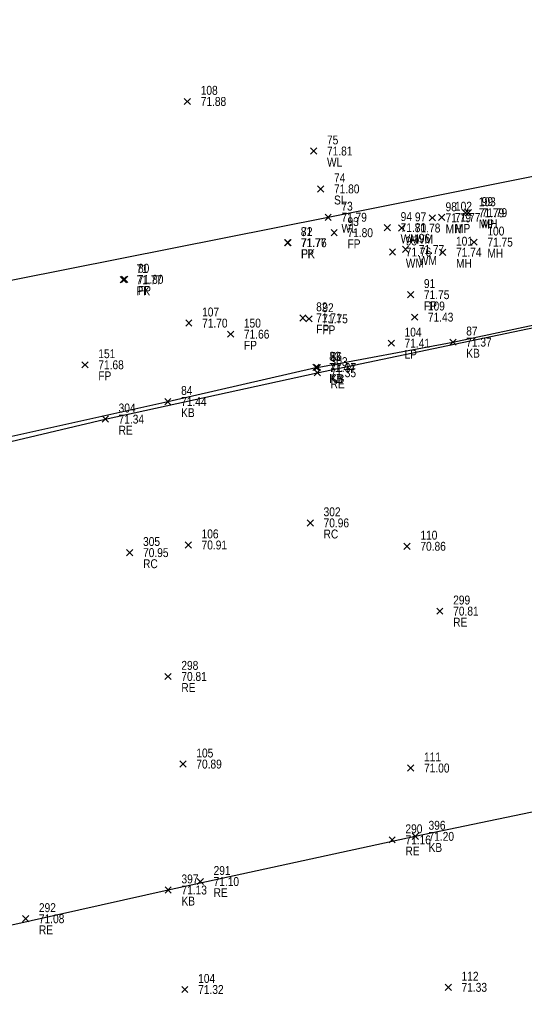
# Model space of a CAD drawing. Header units: feet. Extents: x 663429 to 663605, y 733160 to 733290.
# Tile 21 of 45: x 663476 to 663488, y 733250 to 733272. Entities that reach past the tile are written whole.
import ezdxf

# ---------------------------------------------------------------- set-up
doc = ezdxf.new("R2010")
doc.units = ezdxf.units.FT
doc.header["$MEASUREMENT"] = 0
doc.layers.get('0').update_dxf_attribs({"linetype": 'CONTINUOUS'})
for name, color, linetype in [('KERB', 7, 'CONTINUOUS'), ('LAMPOST', 7, 'CONTINUOUS'), ('MANHOLE', 7, 'CONTINUOUS'), ('MINI PILLAR', 7, 'CONTINUOUS'), ('PNTDESC', 3, 'CONTINUOUS'), ('PNTELEV', 5, 'CONTINUOUS'), ('PNTNO', 7, 'CONTINUOUS'), ('PNTS', 1, 'CONTINUOUS'), ('ROAD EDGE', 1, 'CONTINUOUS'), ('SPOT LEVEL', 7, 'CONTINUOUS'), ('WALL', 7, 'CONTINUOUS'), ('WATER METER', 7, 'CONTINUOUS')]:
    doc.layers.add(name, color=color, linetype=linetype)
doc.styles.add('PTXT', font='ARIALN.TTF', dxfattribs={"width": 0.75})

# ---------------------------------------------------------------- blocks, each defined once
blk = doc.blocks.new('SPT10')
at = {"color": 0, "linetype": 'Continuous'}
for p, q in [((-0.35, -0.35), (0.35, 0.35)), ((0.35, -0.35), (-0.35, 0.35))]:
    blk.add_line(p, q, dxfattribs=at)
blk = doc.blocks.new('SRVPNO2')
at = {"layer": 'PNTDESC', "style": 'PTXT'}
blk.add_attdef('DESC2', (1.5, -1.75), '', height=1, dxfattribs=at)
at = {"layer": 'PNTNO', "style": 'PTXT'}
for tag in ['ELEV2', 'PT#']:
    blk.add_attdef(tag, (1.5, 0.75), '', height=1, dxfattribs=at)

msp = doc.modelspace()

# ---------------------------------------------------------------- linework, layer by layer
at = {"linetype": 'ByBlock'}
for points in [[(663456.581, 733261.255, 71.769), (663461.996, 733262.556, 71.819), (663468.302, 733264.101, 71.801), (663473.776, 733265.47, 71.818), (663483.158, 733267.329, 71.788), (663488.608, 733268.419, 71.822), (663494.817, 733269.775, 71.791), (663500.251, 733270.754, 71.815), (663504.39, 733271.783, 71.753), (663508.669, 733268.153, 71.781), (663513.482, 733263.977, 71.809), (663517.775, 733260.304, 71.86), (663525.119, 733253.735, 71.64), (663529.247, 733250.002, 71.705), (663534.086, 733245.735, 71.707), (663538.24, 733242.131, 71.733)], [(663474.267, 733262.002, 71.444), (663479.545, 733263.174, 71.444), (663482.883, 733263.944, 71.443), (663482.914, 733263.941, 71.374), (663485.971, 733264.514, 71.369), (663489.633, 733265.293, 71.345), (663489.7, 733265.27, 71.323), (663493.421, 733265.511, 71.361), (663496.22, 733265.505, 71.43), (663499.796, 733265.281, 71.464), (663503.233, 733264.787, 71.459), (663506.339, 733263.931, 71.504), (663509.099, 733262.622, 71.388), (663511.046, 733261.499, 71.349), (663513.733, 733259.168, 71.335), (663515.678, 733257.634, 71.468), (663515.953, 733257.43, 71.42), (663517.832, 733255.726, 71.377), (663517.894, 733255.715, 71.426), (663520.236, 733253.566, 71.387)], [(663521.239, 733238.477, 71.402), (663517.293, 733241.869, 71.372), (663512.82, 733245.698, 71.317), (663508.991, 733249.09, 71.318), (663510.59, 733250.884, 71.101), (663512.197, 733252.669, 70.943), (663511.401, 733253.263, 70.914), (663508.171, 733255.953, 70.973), (663506.526, 733257.204, 71.021), (663504.098, 733258.378, 71.031), (663501.728, 733258.958, 71.034), (663497.377, 733259.456, 70.968), (663493.028, 733259.538, 70.91), (663490.301, 733259.403, 70.874), (663489.331, 733259.281, 70.861), (663489.33, 733259.133, 70.859), (663489.73, 733256.66, 70.995), (663490.14, 733254.416, 71.191), (663485.122, 733253.372, 71.197), (663479.553, 733252.163, 71.132), (663473.944, 733250.902, 71.147)]]:
    msp.add_polyline3d(points, dxfattribs=at)
at = {"color": 1, "linetype": 'ByBlock'}
msp.add_polyline3d([(663453.533, 733257.172, 71.239), (663457.487, 733258.079, 71.255), (663462.802, 733259.231, 71.328), (663469.22, 733260.781, 71.371), (663472.631, 733261.481, 71.301), (663478.136, 733262.779, 71.34), (663482.914, 733263.824, 71.353), (663489.631, 733265.227, 71.113), (663491.322, 733265.348, 71.264), (663495.087, 733265.398, 71.348), (663499.357, 733265.19, 71.375), (663503.791, 733264.552, 71.443), (663507.724, 733263.181, 71.47), (663510.962, 733261.443, 71.355), (663515.336, 733257.769, 71.294), (663517.335, 733255.914, 71.32), (663522.897, 733251.15, 71.138)], dxfattribs=at)
at = {"layer": 'KERB'}
for p in [(663485.971, 733264.514, 71.369), (663482.883, 733263.944, 71.443), (663482.914, 733263.941, 71.374), (663479.545, 733263.174, 71.444), (663485.122, 733253.372, 71.197), (663479.553, 733252.163, 71.132)]:
    msp.add_point(p, dxfattribs=at)
at = {"layer": 'LAMPOST'}
msp.add_point((663484.581, 733264.49, 71.406), dxfattribs=at)
at = {"layer": 'MANHOLE'}
for p in [(663485.505, 733267.316, 71.789), (663486.32, 733267.433, 71.786), (663486.448, 733266.768, 71.747), (663485.741, 733266.54, 71.744)]:
    msp.add_point(p, dxfattribs=at)
at = {"layer": 'MINI PILLAR'}
for p in [(663485.717, 733267.328, 71.772), (663486.254, 733267.428, 71.786)]:
    msp.add_point(p, dxfattribs=at)
at = {"layer": 'PNTS'}
for p in [(663479.987, 733269.94, 71.883), (663483.295, 733266.981, 71.804), (663482.243, 733266.755, 71.767), (663482.252, 733266.755, 71.762), (663478.54, 733265.92, 71.769), (663478.573, 733265.93, 71.795), (663485.018, 733265.584, 71.753), (663480.018, 733264.943, 71.695), (663482.589, 733265.06, 71.708), (663482.728, 733265.04, 71.752), (663485.107, 733265.078, 71.429), (663480.96, 733264.693, 71.66), (663477.679, 733264.003, 71.681), (663482.756, 733260.439, 70.956), (663478.687, 733259.769, 70.951), (663480.006, 733259.941, 70.908), (663484.938, 733259.912, 70.861), (663479.888, 733255.002, 70.894), (663485.02, 733254.913, 70.999), (663479.929, 733249.92, 71.323), (663485.866, 733249.969, 71.334)]:
    msp.add_point(p, dxfattribs=at)
at = {"layer": 'ROAD EDGE'}
for p in [(663482.914, 733263.824, 71.353), (663478.136, 733262.779, 71.34), (663485.677, 733258.45, 70.806), (663479.55, 733256.977, 70.812), (663484.601, 733253.293, 71.156), (663480.277, 733252.354, 71.1), (663476.34, 733251.515, 71.084)]:
    msp.add_point(p, dxfattribs=at)
at = {"layer": 'SPOT LEVEL'}
msp.add_point((663482.991, 733267.968, 71.799), dxfattribs=at)
at = {"layer": 'WALL'}
for p in [(663482.833, 733268.822, 71.81), (663483.158, 733267.329, 71.788)]:
    msp.add_point(p, dxfattribs=at)
at = {"layer": 'WATER METER'}
for p in [(663484.493, 733267.094, 71.798), (663484.815, 733267.087, 71.779), (663484.609, 733266.545, 71.764), (663484.902, 733266.604, 71.769)]:
    msp.add_point(p, dxfattribs=at)

# ---------------------------------------------------------------- block references
at = {"layer": 'KERB'}
ref = msp.add_blockref('SRVPNO2', (663485.971, 733264.514, 71.369), dxfattribs=dict(at, xscale=0.2, yscale=0.2, zscale=0.2))
ref.add_attrib('PT#', '87', (663486.271, 733264.664, 57.095), dxfattribs={"layer": 'PNTNO', "height": 0.2, "style": 'PTXT'})
ref.add_attrib('ELEV2', '71.37', (663486.271, 733264.414, 57.095), dxfattribs={"layer": 'PNTELEV', "height": 0.2, "style": 'PTXT'})
ref.add_attrib('DESC2', 'KB', (663486.271, 733264.164, 57.095), dxfattribs={"layer": 'PNTDESC', "height": 0.2, "style": 'PTXT'})
at = {"layer": 'KERB', "xscale": 0.2, "yscale": 0.2, "zscale": 0.2}
for p in [(663485.971, 733264.514, 71.369), (663482.883, 733263.944, 71.443), (663482.914, 733263.941, 71.374), (663479.545, 733263.174, 71.444), (663485.122, 733253.372, 71.197), (663479.553, 733252.163, 71.132)]:
    msp.add_blockref('SPT10', p, dxfattribs=at)
at = {"layer": 'KERB'}
ref = msp.add_blockref('SRVPNO2', (663482.883, 733263.944, 71.443), dxfattribs=dict(at, xscale=0.2, yscale=0.2, zscale=0.2))
ref.add_attrib('PT#', '83', (663483.183, 733264.094, 57.155), dxfattribs={"layer": 'PNTNO', "height": 0.2, "style": 'PTXT'})
ref.add_attrib('ELEV2', '71.44', (663483.183, 733263.844, 57.155), dxfattribs={"layer": 'PNTELEV', "height": 0.2, "style": 'PTXT'})
ref.add_attrib('DESC2', 'KB', (663483.183, 733263.594, 57.155), dxfattribs={"layer": 'PNTDESC', "height": 0.2, "style": 'PTXT'})
ref = msp.add_blockref('SRVPNO2', (663482.914, 733263.941, 71.374), dxfattribs=dict(at, xscale=0.2, yscale=0.2, zscale=0.2))
ref.add_attrib('PT#', '86', (663483.214, 733264.091, 57.099), dxfattribs={"layer": 'PNTNO', "height": 0.2, "style": 'PTXT'})
ref.add_attrib('ELEV2', '71.37', (663483.214, 733263.841, 57.099), dxfattribs={"layer": 'PNTELEV', "height": 0.2, "style": 'PTXT'})
ref.add_attrib('DESC2', 'KB', (663483.214, 733263.591, 57.099), dxfattribs={"layer": 'PNTDESC', "height": 0.2, "style": 'PTXT'})
ref = msp.add_blockref('SRVPNO2', (663479.545, 733263.174, 71.444), dxfattribs=dict(at, xscale=0.2, yscale=0.2, zscale=0.2))
ref.add_attrib('PT#', '84', (663479.845, 733263.324, 57.155), dxfattribs={"layer": 'PNTNO', "height": 0.2, "style": 'PTXT'})
ref.add_attrib('ELEV2', '71.44', (663479.845, 733263.074, 57.155), dxfattribs={"layer": 'PNTELEV', "height": 0.2, "style": 'PTXT'})
ref.add_attrib('DESC2', 'KB', (663479.845, 733262.824, 57.155), dxfattribs={"layer": 'PNTDESC', "height": 0.2, "style": 'PTXT'})
ref = msp.add_blockref('SRVPNO2', (663485.122, 733253.372, 71.197), dxfattribs=dict(at, xscale=0.2, yscale=0.2, zscale=0.2))
ref.add_attrib('PT#', '396', (663485.422, 733253.522, 71.197), dxfattribs={"layer": 'PNTNO', "height": 0.2, "style": 'PTXT'})
ref.add_attrib('ELEV2', '71.20', (663485.422, 733253.272, 71.197), dxfattribs={"layer": 'PNTELEV', "height": 0.2, "style": 'PTXT'})
ref.add_attrib('DESC2', 'KB', (663485.422, 733253.022, 71.197), dxfattribs={"layer": 'PNTDESC', "height": 0.2, "style": 'PTXT'})
ref = msp.add_blockref('SRVPNO2', (663479.553, 733252.163, 71.132), dxfattribs=dict(at, xscale=0.2, yscale=0.2, zscale=0.2))
ref.add_attrib('PT#', '397', (663479.853, 733252.313, 71.132), dxfattribs={"layer": 'PNTNO', "height": 0.2, "style": 'PTXT'})
ref.add_attrib('ELEV2', '71.13', (663479.853, 733252.063, 71.132), dxfattribs={"layer": 'PNTELEV', "height": 0.2, "style": 'PTXT'})
ref.add_attrib('DESC2', 'KB', (663479.853, 733251.813, 71.132), dxfattribs={"layer": 'PNTDESC', "height": 0.2, "style": 'PTXT'})
at = {"layer": 'LAMPOST'}
ref = msp.add_blockref('SRVPNO2', (663484.581, 733264.49, 71.406), dxfattribs=dict(at, xscale=0.2, yscale=0.2, zscale=0.2))
ref.add_attrib('PT#', '104', (663484.881, 733264.64, 57.125), dxfattribs={"layer": 'PNTNO', "height": 0.2, "style": 'PTXT'})
ref.add_attrib('ELEV2', '71.41', (663484.881, 733264.39, 57.125), dxfattribs={"layer": 'PNTELEV', "height": 0.2, "style": 'PTXT'})
ref.add_attrib('DESC2', 'LP', (663484.881, 733264.14, 57.125), dxfattribs={"layer": 'PNTDESC', "height": 0.2, "style": 'PTXT'})
at = {"layer": 'LAMPOST', "xscale": 0.2, "yscale": 0.2, "zscale": 0.2}
msp.add_blockref('SPT10', (663484.581, 733264.49, 71.406), dxfattribs=at)
at = {"layer": 'MANHOLE'}
ref = msp.add_blockref('SRVPNO2', (663486.32, 733267.433, 71.786), dxfattribs=dict(at, xscale=0.2, yscale=0.2, zscale=0.2))
ref.add_attrib('PT#', '99', (663486.62, 733267.583, 57.429), dxfattribs={"layer": 'PNTNO', "height": 0.2, "style": 'PTXT'})
ref.add_attrib('ELEV2', '71.79', (663486.62, 733267.333, 57.429), dxfattribs={"layer": 'PNTELEV', "height": 0.2, "style": 'PTXT'})
ref.add_attrib('DESC2', 'MH', (663486.62, 733267.083, 57.429), dxfattribs={"layer": 'PNTDESC', "height": 0.2, "style": 'PTXT'})
ref = msp.add_blockref('SRVPNO2', (663485.505, 733267.316, 71.789), dxfattribs=dict(at, xscale=0.2, yscale=0.2, zscale=0.2))
ref.add_attrib('PT#', '98', (663485.805, 733267.466, 57.431), dxfattribs={"layer": 'PNTNO', "height": 0.2, "style": 'PTXT'})
ref.add_attrib('ELEV2', '71.79', (663485.805, 733267.216, 57.431), dxfattribs={"layer": 'PNTELEV', "height": 0.2, "style": 'PTXT'})
ref.add_attrib('DESC2', 'MH', (663485.805, 733266.966, 57.431), dxfattribs={"layer": 'PNTDESC', "height": 0.2, "style": 'PTXT'})
at = {"layer": 'MANHOLE', "xscale": 0.2, "yscale": 0.2, "zscale": 0.2}
for p in [(663485.505, 733267.316, 71.789), (663486.32, 733267.433, 71.786), (663486.448, 733266.768, 71.747), (663485.741, 733266.54, 71.744)]:
    msp.add_blockref('SPT10', p, dxfattribs=at)
at = {"layer": 'MANHOLE'}
ref = msp.add_blockref('SRVPNO2', (663486.448, 733266.768, 71.747), dxfattribs=dict(at, xscale=0.2, yscale=0.2, zscale=0.2))
ref.add_attrib('PT#', '100', (663486.748, 733266.918, 57.398), dxfattribs={"layer": 'PNTNO', "height": 0.2, "style": 'PTXT'})
ref.add_attrib('ELEV2', '71.75', (663486.748, 733266.668, 57.398), dxfattribs={"layer": 'PNTELEV', "height": 0.2, "style": 'PTXT'})
ref.add_attrib('DESC2', 'MH', (663486.748, 733266.418, 57.398), dxfattribs={"layer": 'PNTDESC', "height": 0.2, "style": 'PTXT'})
ref = msp.add_blockref('SRVPNO2', (663485.741, 733266.54, 71.744), dxfattribs=dict(at, xscale=0.2, yscale=0.2, zscale=0.2))
ref.add_attrib('PT#', '101', (663486.041, 733266.69, 57.395), dxfattribs={"layer": 'PNTNO', "height": 0.2, "style": 'PTXT'})
ref.add_attrib('ELEV2', '71.74', (663486.041, 733266.44, 57.395), dxfattribs={"layer": 'PNTELEV', "height": 0.2, "style": 'PTXT'})
ref.add_attrib('DESC2', 'MH', (663486.041, 733266.19, 57.395), dxfattribs={"layer": 'PNTDESC', "height": 0.2, "style": 'PTXT'})
at = {"layer": 'MINI PILLAR'}
ref = msp.add_blockref('SRVPNO2', (663486.254, 733267.428, 71.786), dxfattribs=dict(at, xscale=0.2, yscale=0.2, zscale=0.2))
ref.add_attrib('PT#', '103', (663486.554, 733267.578, 57.429), dxfattribs={"layer": 'PNTNO', "height": 0.2, "style": 'PTXT'})
ref.add_attrib('ELEV2', '71.79', (663486.554, 733267.328, 57.429), dxfattribs={"layer": 'PNTELEV', "height": 0.2, "style": 'PTXT'})
ref.add_attrib('DESC2', 'MP', (663486.554, 733267.078, 57.429), dxfattribs={"layer": 'PNTDESC', "height": 0.2, "style": 'PTXT'})
ref = msp.add_blockref('SRVPNO2', (663485.717, 733267.328, 71.772), dxfattribs=dict(at, xscale=0.2, yscale=0.2, zscale=0.2))
ref.add_attrib('PT#', '102', (663486.017, 733267.478, 57.418), dxfattribs={"layer": 'PNTNO', "height": 0.2, "style": 'PTXT'})
ref.add_attrib('ELEV2', '71.77', (663486.017, 733267.228, 57.418), dxfattribs={"layer": 'PNTELEV', "height": 0.2, "style": 'PTXT'})
ref.add_attrib('DESC2', 'MP', (663486.017, 733266.978, 57.418), dxfattribs={"layer": 'PNTDESC', "height": 0.2, "style": 'PTXT'})
at = {"layer": 'MINI PILLAR', "xscale": 0.2, "yscale": 0.2, "zscale": 0.2}
for p in [(663485.717, 733267.328, 71.772), (663486.254, 733267.428, 71.786)]:
    msp.add_blockref('SPT10', p, dxfattribs=at)
at = {"layer": 'PNTS'}
ref = msp.add_blockref('SRVPNO2', (663479.987, 733269.94, 71.883), dxfattribs=dict(at, xscale=0.2, yscale=0.2, zscale=0.2))
ref.add_attrib('PT#', '108', (663480.287, 733270.09, 57.506), dxfattribs={"layer": 'PNTNO', "height": 0.2, "style": 'PTXT'})
ref.add_attrib('ELEV2', '71.88', (663480.287, 733269.84, 57.506), dxfattribs={"layer": 'PNTELEV', "height": 0.2, "style": 'PTXT'})
at = {"layer": 'PNTS', "xscale": 0.2, "yscale": 0.2, "zscale": 0.2}
for p in [(663479.987, 733269.94, 71.883), (663483.295, 733266.981, 71.804), (663482.243, 733266.755, 71.767), (663482.252, 733266.755, 71.762), (663478.54, 733265.92, 71.769), (663478.573, 733265.93, 71.795), (663485.018, 733265.584, 71.753), (663482.589, 733265.06, 71.708), (663482.728, 733265.04, 71.752), (663485.107, 733265.078, 71.429), (663480.018, 733264.943, 71.695), (663480.96, 733264.693, 71.66), (663477.679, 733264.003, 71.681), (663482.756, 733260.439, 70.956), (663480.006, 733259.941, 70.908), (663478.687, 733259.769, 70.951), (663484.938, 733259.912, 70.861), (663479.888, 733255.002, 70.894), (663485.02, 733254.913, 70.999), (663485.866, 733249.969, 71.334), (663479.929, 733249.92, 71.323)]:
    msp.add_blockref('SPT10', p, dxfattribs=at)
at = {"layer": 'PNTS'}
ref = msp.add_blockref('SRVPNO2', (663483.295, 733266.981, 71.804), dxfattribs=dict(at, xscale=0.2, yscale=0.2, zscale=0.2))
ref.add_attrib('PT#', '93', (663483.595, 733267.131, 57.443), dxfattribs={"layer": 'PNTNO', "height": 0.2, "style": 'PTXT'})
ref.add_attrib('ELEV2', '71.80', (663483.595, 733266.881, 57.443), dxfattribs={"layer": 'PNTELEV', "height": 0.2, "style": 'PTXT'})
ref.add_attrib('DESC2', 'FP', (663483.595, 733266.631, 57.443), dxfattribs={"layer": 'PNTDESC', "height": 0.2, "style": 'PTXT'})
ref = msp.add_blockref('SRVPNO2', (663482.243, 733266.755, 71.767), dxfattribs=dict(at, xscale=0.2, yscale=0.2, zscale=0.2))
ref.add_attrib('PT#', '81', (663482.543, 733266.905, 57.413), dxfattribs={"layer": 'PNTNO', "height": 0.2, "style": 'PTXT'})
ref.add_attrib('ELEV2', '71.77', (663482.543, 733266.655, 57.413), dxfattribs={"layer": 'PNTELEV', "height": 0.2, "style": 'PTXT'})
ref.add_attrib('DESC2', 'FP', (663482.543, 733266.405, 57.413), dxfattribs={"layer": 'PNTDESC', "height": 0.2, "style": 'PTXT'})
ref = msp.add_blockref('SRVPNO2', (663482.252, 733266.755, 71.762), dxfattribs=dict(at, xscale=0.2, yscale=0.2, zscale=0.2))
ref.add_attrib('PT#', '72', (663482.552, 733266.905, 57.41), dxfattribs={"layer": 'PNTNO', "height": 0.2, "style": 'PTXT'})
ref.add_attrib('ELEV2', '71.76', (663482.552, 733266.655, 57.41), dxfattribs={"layer": 'PNTELEV', "height": 0.2, "style": 'PTXT'})
ref.add_attrib('DESC2', 'PK', (663482.552, 733266.405, 57.41), dxfattribs={"layer": 'PNTDESC', "height": 0.2, "style": 'PTXT'})
ref = msp.add_blockref('SRVPNO2', (663478.54, 733265.92, 71.769), dxfattribs=dict(at, xscale=0.2, yscale=0.2, zscale=0.2))
ref.add_attrib('PT#', '71', (663478.84, 733266.07, 57.415), dxfattribs={"layer": 'PNTNO', "height": 0.2, "style": 'PTXT'})
ref.add_attrib('ELEV2', '71.77', (663478.84, 733265.82, 57.415), dxfattribs={"layer": 'PNTELEV', "height": 0.2, "style": 'PTXT'})
ref.add_attrib('DESC2', 'PK', (663478.84, 733265.57, 57.415), dxfattribs={"layer": 'PNTDESC', "height": 0.2, "style": 'PTXT'})
ref = msp.add_blockref('SRVPNO2', (663478.573, 733265.93, 71.795), dxfattribs=dict(at, xscale=0.2, yscale=0.2, zscale=0.2))
ref.add_attrib('PT#', '80', (663478.873, 733266.08, 57.436), dxfattribs={"layer": 'PNTNO', "height": 0.2, "style": 'PTXT'})
ref.add_attrib('ELEV2', '71.80', (663478.873, 733265.83, 57.436), dxfattribs={"layer": 'PNTELEV', "height": 0.2, "style": 'PTXT'})
ref.add_attrib('DESC2', 'FP', (663478.873, 733265.58, 57.436), dxfattribs={"layer": 'PNTDESC', "height": 0.2, "style": 'PTXT'})
ref = msp.add_blockref('SRVPNO2', (663485.018, 733265.584, 71.753), dxfattribs=dict(at, xscale=0.2, yscale=0.2, zscale=0.2))
ref.add_attrib('PT#', '91', (663485.318, 733265.734, 57.402), dxfattribs={"layer": 'PNTNO', "height": 0.2, "style": 'PTXT'})
ref.add_attrib('ELEV2', '71.75', (663485.318, 733265.484, 57.402), dxfattribs={"layer": 'PNTELEV', "height": 0.2, "style": 'PTXT'})
ref.add_attrib('DESC2', 'FP', (663485.318, 733265.234, 57.402), dxfattribs={"layer": 'PNTDESC', "height": 0.2, "style": 'PTXT'})
ref = msp.add_blockref('SRVPNO2', (663482.589, 733265.06, 71.708), dxfattribs=dict(at, xscale=0.2, yscale=0.2, zscale=0.2))
ref.add_attrib('PT#', '82', (663482.889, 733265.21, 57.366), dxfattribs={"layer": 'PNTNO', "height": 0.2, "style": 'PTXT'})
ref.add_attrib('ELEV2', '71.71', (663482.889, 733264.96, 57.366), dxfattribs={"layer": 'PNTELEV', "height": 0.2, "style": 'PTXT'})
ref.add_attrib('DESC2', 'FP', (663482.889, 733264.71, 57.366), dxfattribs={"layer": 'PNTDESC', "height": 0.2, "style": 'PTXT'})
ref = msp.add_blockref('SRVPNO2', (663482.728, 733265.04, 71.752), dxfattribs=dict(at, xscale=0.2, yscale=0.2, zscale=0.2))
ref.add_attrib('PT#', '92', (663483.028, 733265.19, 57.402), dxfattribs={"layer": 'PNTNO', "height": 0.2, "style": 'PTXT'})
ref.add_attrib('ELEV2', '71.75', (663483.028, 733264.94, 57.402), dxfattribs={"layer": 'PNTELEV', "height": 0.2, "style": 'PTXT'})
ref.add_attrib('DESC2', 'FP', (663483.028, 733264.69, 57.402), dxfattribs={"layer": 'PNTDESC', "height": 0.2, "style": 'PTXT'})
ref = msp.add_blockref('SRVPNO2', (663485.107, 733265.078, 71.429), dxfattribs=dict(at, xscale=0.2, yscale=0.2, zscale=0.2))
ref.add_attrib('PT#', '109', (663485.407, 733265.228, 57.143), dxfattribs={"layer": 'PNTNO', "height": 0.2, "style": 'PTXT'})
ref.add_attrib('ELEV2', '71.43', (663485.407, 733264.978, 57.143), dxfattribs={"layer": 'PNTELEV', "height": 0.2, "style": 'PTXT'})
ref = msp.add_blockref('SRVPNO2', (663480.018, 733264.943, 71.695), dxfattribs=dict(at, xscale=0.2, yscale=0.2, zscale=0.2))
ref.add_attrib('PT#', '107', (663480.318, 733265.093, 57.356), dxfattribs={"layer": 'PNTNO', "height": 0.2, "style": 'PTXT'})
ref.add_attrib('ELEV2', '71.70', (663480.318, 733264.843, 57.356), dxfattribs={"layer": 'PNTELEV', "height": 0.2, "style": 'PTXT'})
ref = msp.add_blockref('SRVPNO2', (663480.96, 733264.693, 71.66), dxfattribs=dict(at, xscale=0.2, yscale=0.2, zscale=0.2))
ref.add_attrib('PT#', '150', (663481.26, 733264.843, 57.328), dxfattribs={"layer": 'PNTNO', "height": 0.2, "style": 'PTXT'})
ref.add_attrib('ELEV2', '71.66', (663481.26, 733264.593, 57.328), dxfattribs={"layer": 'PNTELEV', "height": 0.2, "style": 'PTXT'})
ref.add_attrib('DESC2', 'FP', (663481.26, 733264.343, 57.328), dxfattribs={"layer": 'PNTDESC', "height": 0.2, "style": 'PTXT'})
ref = msp.add_blockref('SRVPNO2', (663477.679, 733264.003, 71.681), dxfattribs=dict(at, xscale=0.2, yscale=0.2, zscale=0.2))
ref.add_attrib('PT#', '151', (663477.979, 733264.153, 57.345), dxfattribs={"layer": 'PNTNO', "height": 0.2, "style": 'PTXT'})
ref.add_attrib('ELEV2', '71.68', (663477.979, 733263.903, 57.345), dxfattribs={"layer": 'PNTELEV', "height": 0.2, "style": 'PTXT'})
ref.add_attrib('DESC2', 'FP', (663477.979, 733263.653, 57.345), dxfattribs={"layer": 'PNTDESC', "height": 0.2, "style": 'PTXT'})
ref = msp.add_blockref('SRVPNO2', (663482.756, 733260.439, 70.956), dxfattribs=dict(at, xscale=0.2, yscale=0.2, zscale=0.2))
ref.add_attrib('PT#', '302', (663483.056, 733260.589, 70.956), dxfattribs={"layer": 'PNTNO', "height": 0.2, "style": 'PTXT'})
ref.add_attrib('ELEV2', '70.96', (663483.056, 733260.339, 70.956), dxfattribs={"layer": 'PNTELEV', "height": 0.2, "style": 'PTXT'})
ref.add_attrib('DESC2', 'RC', (663483.056, 733260.089, 70.956), dxfattribs={"layer": 'PNTDESC', "height": 0.2, "style": 'PTXT'})
ref = msp.add_blockref('SRVPNO2', (663480.006, 733259.941, 70.908), dxfattribs=dict(at, xscale=0.2, yscale=0.2, zscale=0.2))
ref.add_attrib('PT#', '106', (663480.306, 733260.091, 56.726), dxfattribs={"layer": 'PNTNO', "height": 0.2, "style": 'PTXT'})
ref.add_attrib('ELEV2', '70.91', (663480.306, 733259.841, 56.726), dxfattribs={"layer": 'PNTELEV', "height": 0.2, "style": 'PTXT'})
ref = msp.add_blockref('SRVPNO2', (663484.938, 733259.912, 70.861), dxfattribs=dict(at, xscale=0.2, yscale=0.2, zscale=0.2))
ref.add_attrib('PT#', '110', (663485.238, 733260.062, 56.689), dxfattribs={"layer": 'PNTNO', "height": 0.2, "style": 'PTXT'})
ref.add_attrib('ELEV2', '70.86', (663485.238, 733259.812, 56.689), dxfattribs={"layer": 'PNTELEV', "height": 0.2, "style": 'PTXT'})
ref = msp.add_blockref('SRVPNO2', (663478.687, 733259.769, 70.951), dxfattribs=dict(at, xscale=0.2, yscale=0.2, zscale=0.2))
ref.add_attrib('PT#', '305', (663478.987, 733259.919, 70.951), dxfattribs={"layer": 'PNTNO', "height": 0.2, "style": 'PTXT'})
ref.add_attrib('ELEV2', '70.95', (663478.987, 733259.669, 70.951), dxfattribs={"layer": 'PNTELEV', "height": 0.2, "style": 'PTXT'})
ref.add_attrib('DESC2', 'RC', (663478.987, 733259.419, 70.951), dxfattribs={"layer": 'PNTDESC', "height": 0.2, "style": 'PTXT'})
ref = msp.add_blockref('SRVPNO2', (663479.888, 733255.002, 70.894), dxfattribs=dict(at, xscale=0.2, yscale=0.2, zscale=0.2))
ref.add_attrib('PT#', '105', (663480.188, 733255.152, 56.716), dxfattribs={"layer": 'PNTNO', "height": 0.2, "style": 'PTXT'})
ref.add_attrib('ELEV2', '70.89', (663480.188, 733254.902, 56.716), dxfattribs={"layer": 'PNTELEV', "height": 0.2, "style": 'PTXT'})
ref = msp.add_blockref('SRVPNO2', (663485.02, 733254.913, 70.999), dxfattribs=dict(at, xscale=0.2, yscale=0.2, zscale=0.2))
ref.add_attrib('PT#', '111', (663485.32, 733255.063, 56.799), dxfattribs={"layer": 'PNTNO', "height": 0.2, "style": 'PTXT'})
ref.add_attrib('ELEV2', '71.00', (663485.32, 733254.813, 56.799), dxfattribs={"layer": 'PNTELEV', "height": 0.2, "style": 'PTXT'})
ref = msp.add_blockref('SRVPNO2', (663479.929, 733249.92, 71.323), dxfattribs=dict(at, xscale=0.2, yscale=0.2, zscale=0.2))
ref.add_attrib('PT#', '104', (663480.229, 733250.07, 57.059), dxfattribs={"layer": 'PNTNO', "height": 0.2, "style": 'PTXT'})
ref.add_attrib('ELEV2', '71.32', (663480.229, 733249.82, 57.059), dxfattribs={"layer": 'PNTELEV', "height": 0.2, "style": 'PTXT'})
ref = msp.add_blockref('SRVPNO2', (663485.866, 733249.969, 71.334), dxfattribs=dict(at, xscale=0.2, yscale=0.2, zscale=0.2))
ref.add_attrib('PT#', '112', (663486.166, 733250.119, 57.067), dxfattribs={"layer": 'PNTNO', "height": 0.2, "style": 'PTXT'})
ref.add_attrib('ELEV2', '71.33', (663486.166, 733249.869, 57.067), dxfattribs={"layer": 'PNTELEV', "height": 0.2, "style": 'PTXT'})
at = {"layer": 'ROAD EDGE'}
ref = msp.add_blockref('SRVPNO2', (663482.914, 733263.824, 71.353), dxfattribs=dict(at, xscale=0.2, yscale=0.2, zscale=0.2))
ref.add_attrib('PT#', '303', (663483.214, 733263.974, 71.353), dxfattribs={"layer": 'PNTNO', "height": 0.2, "style": 'PTXT'})
ref.add_attrib('ELEV2', '71.35', (663483.214, 733263.724, 71.353), dxfattribs={"layer": 'PNTELEV', "height": 0.2, "style": 'PTXT'})
ref.add_attrib('DESC2', 'RE', (663483.214, 733263.474, 71.353), dxfattribs={"layer": 'PNTDESC', "height": 0.2, "style": 'PTXT'})
at = {"layer": 'ROAD EDGE', "xscale": 0.2, "yscale": 0.2, "zscale": 0.2}
for p in [(663482.914, 733263.824, 71.353), (663478.136, 733262.779, 71.34), (663485.677, 733258.45, 70.806), (663479.55, 733256.977, 70.812), (663484.601, 733253.293, 71.156), (663480.277, 733252.354, 71.1), (663476.34, 733251.515, 71.084)]:
    msp.add_blockref('SPT10', p, dxfattribs=at)
at = {"layer": 'ROAD EDGE'}
ref = msp.add_blockref('SRVPNO2', (663478.136, 733262.779, 71.34), dxfattribs=dict(at, xscale=0.2, yscale=0.2, zscale=0.2))
ref.add_attrib('PT#', '304', (663478.436, 733262.929, 71.34), dxfattribs={"layer": 'PNTNO', "height": 0.2, "style": 'PTXT'})
ref.add_attrib('ELEV2', '71.34', (663478.436, 733262.679, 71.34), dxfattribs={"layer": 'PNTELEV', "height": 0.2, "style": 'PTXT'})
ref.add_attrib('DESC2', 'RE', (663478.436, 733262.429, 71.34), dxfattribs={"layer": 'PNTDESC', "height": 0.2, "style": 'PTXT'})
ref = msp.add_blockref('SRVPNO2', (663485.677, 733258.45, 70.806), dxfattribs=dict(at, xscale=0.2, yscale=0.2, zscale=0.2))
ref.add_attrib('PT#', '299', (663485.977, 733258.6, 70.806), dxfattribs={"layer": 'PNTNO', "height": 0.2, "style": 'PTXT'})
ref.add_attrib('ELEV2', '70.81', (663485.977, 733258.35, 70.806), dxfattribs={"layer": 'PNTELEV', "height": 0.2, "style": 'PTXT'})
ref.add_attrib('DESC2', 'RE', (663485.977, 733258.1, 70.806), dxfattribs={"layer": 'PNTDESC', "height": 0.2, "style": 'PTXT'})
ref = msp.add_blockref('SRVPNO2', (663479.55, 733256.977, 70.812), dxfattribs=dict(at, xscale=0.2, yscale=0.2, zscale=0.2))
ref.add_attrib('PT#', '298', (663479.85, 733257.127, 70.812), dxfattribs={"layer": 'PNTNO', "height": 0.2, "style": 'PTXT'})
ref.add_attrib('ELEV2', '70.81', (663479.85, 733256.877, 70.812), dxfattribs={"layer": 'PNTELEV', "height": 0.2, "style": 'PTXT'})
ref.add_attrib('DESC2', 'RE', (663479.85, 733256.627, 70.812), dxfattribs={"layer": 'PNTDESC', "height": 0.2, "style": 'PTXT'})
ref = msp.add_blockref('SRVPNO2', (663484.601, 733253.293, 71.156), dxfattribs=dict(at, xscale=0.2, yscale=0.2, zscale=0.2))
ref.add_attrib('PT#', '290', (663484.901, 733253.443, 71.156), dxfattribs={"layer": 'PNTNO', "height": 0.2, "style": 'PTXT'})
ref.add_attrib('ELEV2', '71.16', (663484.901, 733253.193, 71.156), dxfattribs={"layer": 'PNTELEV', "height": 0.2, "style": 'PTXT'})
ref.add_attrib('DESC2', 'RE', (663484.901, 733252.943, 71.156), dxfattribs={"layer": 'PNTDESC', "height": 0.2, "style": 'PTXT'})
ref = msp.add_blockref('SRVPNO2', (663480.277, 733252.354, 71.1), dxfattribs=dict(at, xscale=0.2, yscale=0.2, zscale=0.2))
ref.add_attrib('PT#', '291', (663480.577, 733252.504, 71.1), dxfattribs={"layer": 'PNTNO', "height": 0.2, "style": 'PTXT'})
ref.add_attrib('ELEV2', '71.10', (663480.577, 733252.254, 71.1), dxfattribs={"layer": 'PNTELEV', "height": 0.2, "style": 'PTXT'})
ref.add_attrib('DESC2', 'RE', (663480.577, 733252.004, 71.1), dxfattribs={"layer": 'PNTDESC', "height": 0.2, "style": 'PTXT'})
ref = msp.add_blockref('SRVPNO2', (663476.34, 733251.515, 71.084), dxfattribs=dict(at, xscale=0.2, yscale=0.2, zscale=0.2))
ref.add_attrib('PT#', '292', (663476.64, 733251.665, 71.084), dxfattribs={"layer": 'PNTNO', "height": 0.2, "style": 'PTXT'})
ref.add_attrib('ELEV2', '71.08', (663476.64, 733251.415, 71.084), dxfattribs={"layer": 'PNTELEV', "height": 0.2, "style": 'PTXT'})
ref.add_attrib('DESC2', 'RE', (663476.64, 733251.165, 71.084), dxfattribs={"layer": 'PNTDESC', "height": 0.2, "style": 'PTXT'})
at = {"layer": 'SPOT LEVEL'}
ref = msp.add_blockref('SRVPNO2', (663482.991, 733267.968, 71.799), dxfattribs=dict(at, xscale=0.2, yscale=0.2, zscale=0.2))
ref.add_attrib('PT#', '74', (663483.291, 733268.118, 57.439), dxfattribs={"layer": 'PNTNO', "height": 0.2, "style": 'PTXT'})
ref.add_attrib('ELEV2', '71.80', (663483.291, 733267.868, 57.439), dxfattribs={"layer": 'PNTELEV', "height": 0.2, "style": 'PTXT'})
ref.add_attrib('DESC2', 'SL', (663483.291, 733267.618, 57.439), dxfattribs={"layer": 'PNTDESC', "height": 0.2, "style": 'PTXT'})
at = {"layer": 'SPOT LEVEL', "xscale": 0.2, "yscale": 0.2, "zscale": 0.2}
msp.add_blockref('SPT10', (663482.991, 733267.968, 71.799), dxfattribs=at)
at = {"layer": 'WALL'}
ref = msp.add_blockref('SRVPNO2', (663482.833, 733268.822, 71.81), dxfattribs=dict(at, xscale=0.2, yscale=0.2, zscale=0.2))
ref.add_attrib('PT#', '75', (663483.133, 733268.972, 57.448), dxfattribs={"layer": 'PNTNO', "height": 0.2, "style": 'PTXT'})
ref.add_attrib('ELEV2', '71.81', (663483.133, 733268.722, 57.448), dxfattribs={"layer": 'PNTELEV', "height": 0.2, "style": 'PTXT'})
ref.add_attrib('DESC2', 'WL', (663483.133, 733268.472, 57.448), dxfattribs={"layer": 'PNTDESC', "height": 0.2, "style": 'PTXT'})
at = {"layer": 'WALL', "xscale": 0.2, "yscale": 0.2, "zscale": 0.2}
for p in [(663482.833, 733268.822, 71.81), (663483.158, 733267.329, 71.788)]:
    msp.add_blockref('SPT10', p, dxfattribs=at)
at = {"layer": 'WALL'}
ref = msp.add_blockref('SRVPNO2', (663483.158, 733267.329, 71.788), dxfattribs=dict(at, xscale=0.2, yscale=0.2, zscale=0.2))
ref.add_attrib('PT#', '73', (663483.458, 733267.479, 57.431), dxfattribs={"layer": 'PNTNO', "height": 0.2, "style": 'PTXT'})
ref.add_attrib('ELEV2', '71.79', (663483.458, 733267.229, 57.431), dxfattribs={"layer": 'PNTELEV', "height": 0.2, "style": 'PTXT'})
ref.add_attrib('DESC2', 'WL', (663483.458, 733266.979, 57.431), dxfattribs={"layer": 'PNTDESC', "height": 0.2, "style": 'PTXT'})
at = {"layer": 'WATER METER'}
ref = msp.add_blockref('SRVPNO2', (663484.493, 733267.094, 71.798), dxfattribs=dict(at, xscale=0.2, yscale=0.2, zscale=0.2))
ref.add_attrib('PT#', '94', (663484.793, 733267.244, 57.438), dxfattribs={"layer": 'PNTNO', "height": 0.2, "style": 'PTXT'})
ref.add_attrib('ELEV2', '71.80', (663484.793, 733266.994, 57.438), dxfattribs={"layer": 'PNTELEV', "height": 0.2, "style": 'PTXT'})
ref.add_attrib('DESC2', 'WM', (663484.793, 733266.744, 57.438), dxfattribs={"layer": 'PNTDESC', "height": 0.2, "style": 'PTXT'})
ref = msp.add_blockref('SRVPNO2', (663484.815, 733267.087, 71.779), dxfattribs=dict(at, xscale=0.2, yscale=0.2, zscale=0.2))
ref.add_attrib('PT#', '97', (663485.115, 733267.237, 57.423), dxfattribs={"layer": 'PNTNO', "height": 0.2, "style": 'PTXT'})
ref.add_attrib('ELEV2', '71.78', (663485.115, 733266.987, 57.423), dxfattribs={"layer": 'PNTELEV', "height": 0.2, "style": 'PTXT'})
ref.add_attrib('DESC2', 'WM', (663485.115, 733266.737, 57.423), dxfattribs={"layer": 'PNTDESC', "height": 0.2, "style": 'PTXT'})
at = {"layer": 'WATER METER', "xscale": 0.2, "yscale": 0.2, "zscale": 0.2}
for p in [(663484.493, 733267.094, 71.798), (663484.815, 733267.087, 71.779), (663484.902, 733266.604, 71.769), (663484.609, 733266.545, 71.764)]:
    msp.add_blockref('SPT10', p, dxfattribs=at)
at = {"layer": 'WATER METER'}
ref = msp.add_blockref('SRVPNO2', (663484.609, 733266.545, 71.764), dxfattribs=dict(at, xscale=0.2, yscale=0.2, zscale=0.2))
ref.add_attrib('PT#', '95', (663484.909, 733266.695, 57.412), dxfattribs={"layer": 'PNTNO', "height": 0.2, "style": 'PTXT'})
ref.add_attrib('ELEV2', '71.76', (663484.909, 733266.445, 57.412), dxfattribs={"layer": 'PNTELEV', "height": 0.2, "style": 'PTXT'})
ref.add_attrib('DESC2', 'WM', (663484.909, 733266.195, 57.412), dxfattribs={"layer": 'PNTDESC', "height": 0.2, "style": 'PTXT'})
ref = msp.add_blockref('SRVPNO2', (663484.902, 733266.604, 71.769), dxfattribs=dict(at, xscale=0.2, yscale=0.2, zscale=0.2))
ref.add_attrib('PT#', '96', (663485.202, 733266.754, 57.415), dxfattribs={"layer": 'PNTNO', "height": 0.2, "style": 'PTXT'})
ref.add_attrib('ELEV2', '71.77', (663485.202, 733266.504, 57.415), dxfattribs={"layer": 'PNTELEV', "height": 0.2, "style": 'PTXT'})
ref.add_attrib('DESC2', 'WM', (663485.202, 733266.254, 57.415), dxfattribs={"layer": 'PNTDESC', "height": 0.2, "style": 'PTXT'})

doc.saveas('drawing.dxf')
